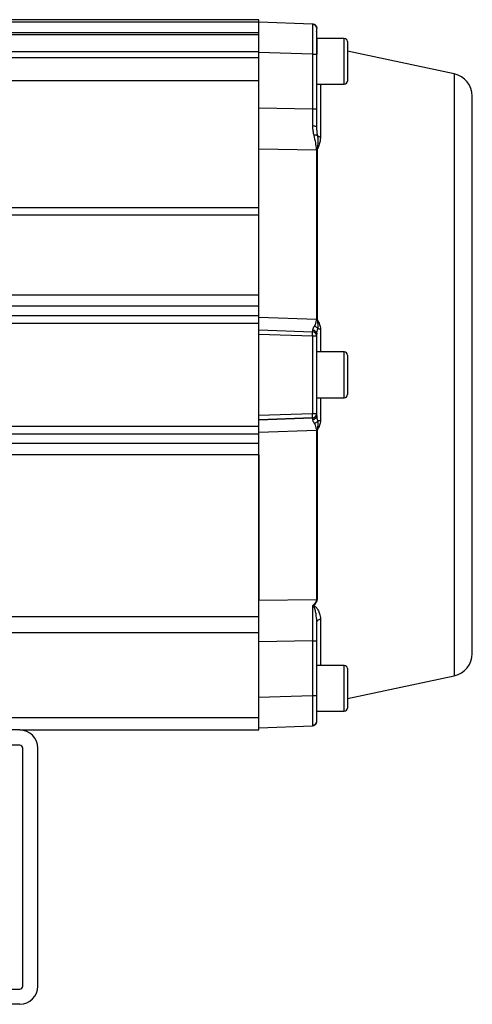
# Model space of a CAD drawing. Header units: millimetres. Extents: x 215 to 4583, y 301 to 4007.
# Tile 6 of 14: x 1970 to 2267, y 2283 to 2929. Entities that reach past the tile are written whole.
import ezdxf

# ---------------------------------------------------------------- set-up
doc = ezdxf.new("R2010")
doc.units = ezdxf.units.MM

msp = doc.modelspace()

# ---------------------------------------------------------------- linework, layer by layer
at = {"color": 7, "linetype": 'Continuous', "lineweight": 25}
for p, q in [((2127.49, 2928.84), (1517.49, 2928.84)), ((1517.49, 2927.38), (2127.49, 2927.38)), ((2127.49, 2927.38), (2127.49, 2928.84)), ((2127.49, 2927.34), (2127.49, 2927.38)), ((2127.49, 2927.34), (2162.6, 2926.12)), ((2127.49, 2907.36), (2127.49, 2927.34)), ((2127.49, 2920.31), (1517.49, 2920.31)), ((2162.6, 2926.12), (2162.61, 2925.73)), ((2165.44, 2923.64), (2165.32, 2923.83)), ((2165.39, 2923.64), (2165.49, 2923.12)), ((2165.49, 2922.8), (2165.49, 2923.12)), ((2127.49, 2918.84), (1517.49, 2918.84)), ((2183.49, 2916.53), (2165.49, 2916.53)), ((2165.49, 2916.53), (2165.49, 2906.21)), ((2185.49, 2914.53), (2185.49, 2888.53)), ((1517.49, 2908.01), (2127.49, 2908.01)), ((2162.6, 2906.13), (2127.49, 2907.36)), ((2127.49, 2903.84), (2127.49, 2907.36)), ((2255.62, 2893.3), (2185.49, 2908.25)), ((2127.49, 2903.84), (1517.49, 2903.84)), ((2127.49, 2888.84), (2127.49, 2903.84)), ((2162.6, 2906.13), (2162.6, 2870.44)), ((2165.39, 2906.13), (2165.49, 2906.13)), ((2165.49, 2870.44), (2165.49, 2906.13)), ((1517.49, 2888.84), (2127.49, 2888.84)), ((2127.49, 2805.32), (2127.49, 2888.84)), ((2165.49, 2886.53), (2183.49, 2886.53)), ((2127.49, 2870.92), (2162.6, 2870.44)), ((2165.5, 2857.56), (2165.45, 2858.47)), ((2165.54, 2857.65), (2165.49, 2858.29)), ((2165.23, 2843.21), (2127.49, 2843.79)), ((2165.19, 2843.71), (2165.23, 2843.21)), ((2165.19, 2843.71), (2165.71, 2843.71)), ((2165.23, 2843.21), (2165.23, 2732.34)), ((2165.71, 2843.71), (2165.75, 2843.17)), ((2165.75, 2843.17), (2165.75, 2732.33)), ((2127.49, 2805.32), (1517.49, 2805.32)), ((2127.49, 2800.51), (2127.49, 2805.32)), ((2127.49, 2800.51), (1517.49, 2800.51)), ((2127.49, 2748.42), (2127.49, 2800.51)), ((1517.49, 2748.42), (2127.49, 2748.42)), ((2127.49, 2740.98), (2127.49, 2748.42)), ((2127.49, 2740.98), (1517.49, 2740.98)), ((2127.49, 2734.57), (2127.49, 2740.98)), ((2127.49, 2734.57), (1517.49, 2734.57)), ((2127.49, 2729.65), (2127.49, 2734.57)), ((2127.49, 2733.61), (2165.23, 2732.34)), ((1517.49, 2729.65), (2127.49, 2729.65)), ((2127.49, 2662.04), (2127.49, 2729.65)), ((2165.23, 2732.34), (2165.2, 2732.07)), ((2165.2, 2732.07), (2165.72, 2731.97)), ((2165.75, 2732.33), (2165.72, 2731.97)), ((2127.49, 2725.35), (2162.6, 2724.12)), ((2162.6, 2721.12), (2127.49, 2722.35)), ((2162.6, 2721.12), (2162.6, 2670.57)), ((2165.49, 2670.57), (2165.49, 2721.12)), ((2183.49, 2710.84), (2165.49, 2710.84)), ((2185.49, 2708.84), (2185.49, 2682.84)), ((2165.49, 2680.84), (2183.49, 2680.84)), ((2127.49, 2669.34), (2162.6, 2670.57)), ((2165.49, 2669.07), (2165.4, 2668.62)), ((2165.49, 2670.57), (2165.49, 2670.57)), ((2165.53, 2668.71), (2165.49, 2669.07)), ((2127.49, 2662.04), (1517.49, 2662.04)), ((2162.6, 2667.57), (2127.49, 2666.35)), ((2127.49, 2666.34), (2162.6, 2667.57)), ((2127.49, 2657.12), (2127.49, 2662.04)), ((2162.6, 2667.57), (2162.6, 2667.57)), ((1517.49, 2657.12), (2127.49, 2657.12)), ((2165.23, 2659.35), (2127.49, 2658.08)), ((2127.49, 2650.71), (2127.49, 2657.12)), ((2165.2, 2659.62), (2165.72, 2659.72)), ((2165.2, 2659.62), (2165.23, 2659.35)), ((2165.23, 2659.35), (2165.23, 2548.48)), ((2165.72, 2659.72), (2165.75, 2659.36)), ((2165.75, 2659.36), (2165.75, 2548.52)), ((2127.49, 2650.71), (1517.49, 2650.71)), ((2127.49, 2643.27), (2127.49, 2650.71)), ((2127.49, 2643.27), (1517.49, 2643.27)), ((2127.49, 2537.37), (2127.49, 2643.27)), ((2127.49, 2643.27), (2127.49, 2547.9)), ((2127.49, 2547.9), (2165.23, 2548.48)), ((2162.6, 2544.24), (2163.43, 2544.27)), ((2163.28, 2543.86), (2162.6, 2544.24)), ((1517.49, 2537.37), (2127.49, 2537.37)), ((2165.49, 2533.4), (2165.57, 2533.72)), ((2127.49, 2526.47), (1517.49, 2526.47)), ((2162.6, 2521.25), (2127.49, 2520.77)), ((2127.49, 2484.33), (2127.49, 2520.77)), ((2162.6, 2521.25), (2162.6, 2485.56)), ((2165.49, 2485.56), (2165.49, 2521.25)), ((2183.49, 2505.16), (2165.49, 2505.16)), ((2185.49, 2503.16), (2185.49, 2477.16)), ((2185.49, 2483.43), (2255.62, 2498.39)), ((2127.49, 2484.33), (2162.6, 2485.56)), ((2127.49, 2471.69), (2127.49, 2484.33)), ((2165.49, 2475.16), (2183.49, 2475.16)), ((2165.49, 2475.16), (2183.49, 2475.16)), ((2127.49, 2470.84), (1517.49, 2470.84)), ((2127.49, 2470.84), (2127.49, 2471.69)), ((2127.49, 2462.84), (2127.49, 2470.84)), ((2165.31, 2467.85), (2165.44, 2468.05)), ((1970.49, 2462.84), (1674.49, 2462.84)), ((1970.49, 2462.84), (2127.49, 2462.84)), ((2127.49, 2464.34), (2162.6, 2465.57)), ((2127.49, 2464.34), (2162.6, 2465.57)), ((2162.6, 2465.57), (2162.6, 2465.57)), ((1970.49, 2452.84), (1674.49, 2452.84)), ((1972.49, 2294.84), (1972.49, 2450.84)), ((1982.49, 2294.84), (1982.49, 2450.84)), ((1674.49, 2292.84), (1970.49, 2292.84)), ((1970.49, 2282.84), (1876.57, 2282.84))]:
    msp.add_line(p, q, dxfattribs=at)
at = {"color": 8, "linetype": 'Continuous', "lineweight": 25}
for p, q in [((2183.49, 2886.53), (2183.49, 2916.53)), ((2255.62, 2893.3), (2255.62, 2695.84)), ((2167.87, 2886.53), (2167.87, 2851.78)), ((2165.93, 2852.77), (2165.54, 2857.65)), ((2162.62, 2725.27), (2162.61, 2724.41)), ((2167.87, 2725.98), (2167.87, 2710.84)), ((2183.49, 2680.84), (2183.49, 2710.84)), ((2255.62, 2695.84), (2255.62, 2498.39)), ((2167.87, 2680.84), (2167.87, 2665.7)), ((2167.87, 2535.58), (2167.87, 2505.16)), ((2183.49, 2475.16), (2183.49, 2505.16))]:
    msp.add_line(p, q, dxfattribs=at)
at = {"color": 7, "linetype": 'Continuous', "lineweight": 25, "flags": 128}
for points in [[(2165.49, 2912.33), (2165.48, 2912.17), (2165.46, 2912.09)], [(2162.6, 2870.44), (2163.17, 2870.44), (2163.71, 2870.44), (2164.21, 2870.44), (2164.65, 2870.44), (2165.01, 2870.44), (2165.27, 2870.44), (2165.44, 2870.44), (2165.49, 2870.44)], [(2165.49, 2721.12), (2165.44, 2721.12), (2165.27, 2721.12), (2165.01, 2721.12), (2164.65, 2721.12), (2164.21, 2721.12), (2163.71, 2721.12), (2163.17, 2721.12), (2162.6, 2721.12)], [(2162.6, 2670.57), (2163.17, 2670.57), (2163.71, 2670.57), (2164.21, 2670.57), (2164.65, 2670.57), (2165.01, 2670.57), (2165.27, 2670.57), (2165.44, 2670.57), (2165.49, 2670.57)]]:
    msp.add_lwpolyline(points, dxfattribs=at)
at = {"color": 8, "linetype": 'Continuous', "lineweight": 25, "flags": 128}
for points in [[(2165.29, 2669.49), (2165.44, 2670), (2165.49, 2670.57)], [(2162.6, 2667.57), (2163.17, 2667.65), (2163.5, 2667.74)]]:
    msp.add_lwpolyline(points, dxfattribs=at)
at = {"color": 7, "linetype": 'Continuous', "lineweight": 25}
for centre, radius, start, end in [((2183.49, 2914.53), 2, 0, 90), ((2183.49, 2888.53), 2, 270, 0), ((2252.49, 2878.63), 15, 0, 77.96504), ((2165.13, 2838.86), 4.35, 81.77262, 88.65629), ((2165.13, 2714.95), 17.39, 87.95403, 89.67064), ((2141.09, 2722.62), 21.56, 356.01287, 3.98713), ((2162.49, 2721.12), 3, 0, 88), ((2183.49, 2708.84), 2, 0, 90), ((2183.49, 2682.84), 2, 270, 0), ((2141.09, 2669.07), 21.56, 356.01293, 3.98707), ((2162.49, 2670.57), 3, 272, 360), ((2162.49, 2670.57), 3, 289.56423, 338.86223), ((2165.13, 2676.74), 17.39, 270.32935, 272.04587), ((2165.13, 2552.83), 4.35, 271.3437, 278.22731), ((2252.49, 2513.06), 15, 282.03496, 0), ((2183.49, 2503.16), 2, 0, 90), ((2183.49, 2477.16), 2, 270, 0), ((2183.49, 2477.16), 2, 270, 0), ((1970.49, 2450.84), 12, 0, 90), ((1970.49, 2450.84), 2, 0, 90), ((1970.49, 2294.84), 12, 270, 0), ((1970.49, 2294.84), 2, 270, 0)]:
    msp.add_arc(centre, radius, start, end, dxfattribs=at)
for points, knots in [([(2162.6, 2926.12), (2162.98, 2926.06), (2163.75, 2925.95), (2164.69, 2925.25), (2165.28, 2924.43), (2165.36, 2923.85), (2165.39, 2923.65)], [0, 0, 0, 0, 0.283201, 0.566402, 0.849604, 1, 1, 1, 1]), ([(2165.3, 2923.83), (2165.17, 2924.09), (2164.91, 2924.63), (2164.24, 2925.24), (2163.45, 2925.64), (2162.89, 2925.71), (2162.61, 2925.75)], [0, 0, 0, 0, 0.255008, 0.513754, 0.76532, 1, 1, 1, 1]), ([(2165.3, 2921.19), (2165.36, 2921.63), (2165.47, 2922.49), (2165.48, 2922.68), (2165.49, 2922.78)], [0, 0, 0, 0, 0.507753, 1, 1, 1, 1]), ([(2165.44, 2905.96), (2165.44, 2906.84), (2165.44, 2908.58), (2165.44, 2911.13), (2165.44, 2913.58), (2165.44, 2915.86), (2165.44, 2917.93), (2165.44, 2919.73), (2165.44, 2921.25), (2165.44, 2921.98), (2165.44, 2922.35)], [0, 0, 0, 0, 0.125078, 0.250093, 0.375057, 0.500035, 0.625016, 0.749989, 0.874994, 1, 1, 1, 1]), ([(2267.49, 2695.84), (2267.49, 2700.23), (2267.49, 2709.11), (2267.49, 2722.52), (2267.49, 2736.1), (2267.49, 2749.72), (2267.49, 2762.52), (2267.49, 2774.41), (2267.49, 2785.36), (2267.49, 2795.98), (2267.49, 2806.22), (2267.49, 2815.98), (2267.49, 2825.2), (2267.49, 2833.8), (2267.49, 2841.73), (2267.49, 2848.93), (2267.49, 2855.38), (2267.49, 2861.04), (2267.49, 2866.21), (2267.49, 2870.7), (2267.49, 2874.33), (2267.49, 2876.83), (2267.49, 2878.36), (2267.49, 2878.54), (2267.49, 2878.63)], [0, 0, 0, 0, 0.04582, 0.092803, 0.140878, 0.189965, 0.239974, 0.282514, 0.325404, 0.368618, 0.41229, 0.456093, 0.5, 0.543906, 0.587708, 0.631382, 0.674595, 0.717484, 0.760026, 0.810034, 0.85912, 0.907196, 0.954179, 1, 1, 1, 1]), ([(2162.6, 2870.44), (2162.6, 2868.52), (2162.6, 2864.7), (2162.6, 2860.99), (2162.6, 2859.13)], [0, 0, 0, 0, 0.500002, 1, 1, 1, 1]), ([(2165.49, 2858.29), (2165.49, 2860.28), (2165.49, 2864.27), (2165.49, 2868.38), (2165.49, 2870.44)], [0, 0, 0, 0, 0.499988, 1, 1, 1, 1]), ([(2162.6, 2859.13), (2162.66, 2858.07), (2162.76, 2855.94), (2163.24, 2853.95), (2163.48, 2852.95)], [0, 0, 0, 0, 0.499507, 1, 1, 1, 1]), ([(2165.49, 2858.29), (2165.45, 2858.39), (2165.37, 2858.61), (2164.7, 2858.89), (2163.73, 2859.09), (2162.97, 2859.12), (2162.6, 2859.13)], [0, 0, 0, 0, 0.240586, 0.500002, 0.759416, 1, 1, 1, 1]), ([(2165.93, 2852.77), (2165.8, 2852.83), (2165.52, 2852.96), (2164.92, 2853.05), (2164.23, 2853.06), (2163.73, 2852.99), (2163.48, 2852.95)], [0, 0, 0, 0, 0.2458689, 0.4999991, 0.7541297, 1, 1, 1, 1]), ([(2163.48, 2852.95), (2163.85, 2851.31), (2164.4, 2848.85), (2164.82, 2846.04), (2165.01, 2844.81), (2165.09, 2844.3), (2165.1, 2844.26), (2165.12, 2844.11), (2165.15, 2843.93), (2165.18, 2843.78), (2165.18, 2843.73), (2165.19, 2843.71), (2165.19, 2843.71)], [0, 0, 0, 0, 0.503419, 0.752528, 0.928118, 0.928614, 0.932391, 0.942772, 0.981855, 0.994533, 0.998168, 1, 1, 1, 1]), ([(2165.93, 2852.77), (2166, 2852.01), (2166.15, 2850.5), (2166.1, 2848.43), (2166, 2846.59), (2165.85, 2845.06), (2165.75, 2844.12), (2165.71, 2843.71)], [0, 0, 0, 0, 0.24201, 0.476828, 0.672732, 0.854805, 1, 1, 1, 1]), ([(2167.87, 2851.78), (2167.8, 2850.87), (2167.68, 2849.05), (2166.82, 2846.38), (2166.08, 2844.61), (2165.71, 2843.71)], [0, 0, 0, 0, 0.329147, 0.659619, 1, 1, 1, 1]), ([(2163.83, 2727.78), (2163.67, 2727.54), (2163.46, 2727.22), (2163.19, 2726.78), (2162.8, 2726.12), (2162.7, 2725.64), (2162.62, 2725.27)], [0, 0, 0, 0, 0.248974, 0.335614, 0.497001, 1, 1, 1, 1]), ([(2165.2, 2732.07), (2165.2, 2732.07), (2165.2, 2732.06), (2165.19, 2732.03), (2165.17, 2731.92), (2165.01, 2731.15), (2164.74, 2730.04), (2164.44, 2729.03), (2164.24, 2728.54), (2164.08, 2728.2), (2163.93, 2727.94), (2163.83, 2727.78)], [0, 0, 0, 0, 0.000648, 0.005358, 0.018083, 0.065571, 0.492236, 0.733626, 0.779216, 0.862749, 1, 1, 1, 1]), ([(2166.09, 2726.14), (2165.97, 2726.31), (2165.7, 2726.65), (2165.15, 2727.12), (2164.51, 2727.51), (2164.06, 2727.69), (2163.83, 2727.78)], [0, 0, 0, 0, 0.2461541, 0.5, 0.7538459, 1, 1, 1, 1]), ([(2165.49, 2722.62), (2165.54, 2723.17), (2165.63, 2724.28), (2165.94, 2725.52), (2166.09, 2726.14)], [0, 0, 0, 0, 0.504634, 1, 1, 1, 1]), ([(2165.72, 2731.97), (2166.33, 2730.97), (2167.46, 2729.11), (2167.74, 2726.97), (2167.87, 2725.98)], [0, 0, 0, 0, 0.539626, 1, 1, 1, 1]), ([(2165.72, 2731.97), (2165.78, 2731.54), (2165.91, 2730.65), (2166.07, 2729.29), (2166.2, 2727.79), (2166.13, 2726.73), (2166.09, 2726.14)], [0, 0, 0, 0, 0.218951, 0.446686, 0.695462, 1, 1, 1, 1]), ([(2162.62, 2725.27), (2162.99, 2725.22), (2163.75, 2725.12), (2164.71, 2724.5), (2165.37, 2723.62), (2165.45, 2722.94), (2165.49, 2722.62)], [0, 0, 0, 0, 0.240674, 0.499998, 0.759322, 1, 1, 1, 1]), ([(2165.44, 2721.75), (2165.44, 2721.87), (2165.44, 2722.12), (2165.45, 2722.77), (2165.45, 2723.1)], [0, 0, 0, 0, 0.500027, 1, 1, 1, 1]), ([(2267.49, 2513.06), (2267.49, 2513.06), (2267.49, 2512.9), (2267.49, 2513.45), (2267.49, 2514.82), (2267.49, 2517.37), (2267.49, 2520.98), (2267.49, 2525.48), (2267.49, 2530.65), (2267.49, 2536.31), (2267.49, 2542.76), (2267.49, 2549.96), (2267.49, 2557.89), (2267.49, 2566.49), (2267.49, 2575.71), (2267.49, 2585.47), (2267.49, 2595.71), (2267.49, 2606.33), (2267.49, 2617.27), (2267.49, 2629.17), (2267.49, 2641.97), (2267.49, 2655.59), (2267.49, 2669.16), (2267.49, 2682.58), (2267.49, 2691.46), (2267.49, 2695.84)], [0, 0, 0, 0, 0.000003, 0.045823, 0.092805, 0.14088, 0.189967, 0.239976, 0.282516, 0.325406, 0.368619, 0.412291, 0.456094, 0.500001, 0.543907, 0.58771, 0.631383, 0.674595, 0.717485, 0.760027, 0.810034, 0.859121, 0.907196, 0.954179, 1, 1, 1, 1]), ([(2165.49, 2669.07), (2165.49, 2669.53), (2165.49, 2670.22), (2165.49, 2670.35), (2165.49, 2670.39)], [0, 0, 0, 0, 0.652149, 1, 1, 1, 1]), ([(2162.6, 2667.57), (2162.6, 2667.52), (2162.62, 2667.42), (2162.62, 2666.75), (2162.62, 2666.42)], [0, 0, 0, 0, 0.4986954, 1, 1, 1, 1]), ([(2162.62, 2666.42), (2162.69, 2666.08), (2162.78, 2665.62), (2163.14, 2665), (2163.42, 2664.52), (2163.66, 2664.17), (2163.83, 2663.91)], [0, 0, 0, 0, 0.4682, 0.628234, 0.722505, 1, 1, 1, 1]), ([(2166.09, 2665.55), (2165.97, 2665.38), (2165.7, 2665.04), (2165.15, 2664.57), (2164.51, 2664.18), (2164.06, 2664), (2163.83, 2663.91)], [0, 0, 0, 0, 0.246154, 0.5, 0.753846, 1, 1, 1, 1]), ([(2163.83, 2663.91), (2164.02, 2663.59), (2164.21, 2663.26), (2164.46, 2662.57), (2164.64, 2662), (2164.92, 2660.93), (2165.09, 2660.14), (2165.2, 2659.62)], [0, 0, 0, 0, 0.266008, 0.280907, 0.505992, 0.672582, 1, 1, 1, 1]), ([(2167.87, 2665.7), (2167.74, 2664.72), (2167.46, 2662.58), (2166.33, 2660.72), (2165.72, 2659.72)], [0, 0, 0, 0, 0.460646, 1, 1, 1, 1]), ([(2166.09, 2665.55), (2166.13, 2664.97), (2166.2, 2663.91), (2166.07, 2662.41), (2165.91, 2661.05), (2165.78, 2660.16), (2165.72, 2659.72)], [0, 0, 0, 0, 0.303265, 0.550149, 0.779562, 1, 1, 1, 1]), ([(2127.49, 2520.77), (2127.49, 2522.18), (2127.49, 2525.02), (2127.49, 2530.05), (2127.49, 2535.82), (2127.49, 2541.05), (2127.49, 2545.06), (2127.49, 2546.95), (2127.49, 2547.9)], [0, 0, 0, 0, 0.1419808, 0.2856419, 0.513059, 0.747073, 0.8729602, 1, 1, 1, 1]), ([(2165.23, 2548.48), (2165.19, 2548.1), (2165.1, 2547.35), (2164.29, 2545.85), (2163.28, 2544.89), (2162.6, 2544.24)], [0, 0, 0, 0, 0.248808, 0.495946, 1, 1, 1, 1]), ([(2165.75, 2548.52), (2165.51, 2547.84), (2165.01, 2546.36), (2163.98, 2545), (2163.43, 2544.27)], [0, 0, 0, 0, 0.464395, 1, 1, 1, 1]), ([(2162.6, 2544.24), (2162.6, 2542.53), (2162.6, 2539.08), (2162.6, 2533.36), (2162.6, 2527.38), (2162.6, 2523.3), (2162.6, 2521.25)], [0, 0, 0, 0, 0.24942, 0.499903, 0.749756, 1, 1, 1, 1]), ([(2163.28, 2543.86), (2163.29, 2543.9), (2163.32, 2543.99), (2163.36, 2544.07), (2163.37, 2544.11)], [0, 0, 0, 0, 0.503783, 1, 1, 1, 1]), ([(2163.37, 2544.11), (2163.38, 2544.14), (2163.4, 2544.19), (2163.42, 2544.24), (2163.43, 2544.27)], [0, 0, 0, 0, 0.503892, 1, 1, 1, 1]), ([(2163.43, 2544.27), (2163.58, 2544.24), (2163.9, 2544.17), (2164.43, 2543.85), (2165.01, 2543.29), (2165.64, 2542.48), (2166.23, 2541.52), (2166.8, 2540.39), (2167.32, 2539.05), (2167.76, 2537.43), (2167.83, 2536.23), (2167.87, 2535.58)], [0, 0, 0, 0, 0.0349062, 0.0731341, 0.1586763, 0.2556488, 0.36439, 0.4882953, 0.6317773, 0.8000923, 1, 1, 1, 1]), ([(2165.49, 2533.4), (2165.49, 2533.41), (2165.49, 2533.44), (2165.49, 2533.55), (2165.49, 2533.74), (2165.49, 2533.92), (2165.48, 2534.01), (2165.48, 2534.03)], [0, 0, 0, 0, 0.017281, 0.1583707, 0.5546658, 0.9142648, 1, 1, 1, 1]), ([(2165.49, 2521.25), (2165.49, 2523.31), (2165.49, 2527.42), (2165.49, 2531.41), (2165.49, 2533.4)], [0, 0, 0, 0, 0.500492, 1, 1, 1, 1]), ([(2162.6, 2485.56), (2162.6, 2484.22), (2162.62, 2481.6), (2162.63, 2477.83), (2162.64, 2474.37), (2162.64, 2471.34), (2162.64, 2468.83), (2162.63, 2467), (2162.62, 2465.8), (2162.6, 2465.65), (2162.6, 2465.57)], [0, 0, 0, 0, 0.127769, 0.250029, 0.375827, 0.5, 0.624175, 0.749971, 0.872232, 1, 1, 1, 1]), ([(2165.49, 2468.57), (2165.49, 2468.63), (2165.49, 2468.76), (2165.49, 2469.77), (2165.49, 2471.34), (2165.49, 2473.47), (2165.49, 2476.06), (2165.49, 2479.01), (2165.49, 2482.22), (2165.49, 2484.45), (2165.49, 2485.56)], [0, 0, 0, 0, 0.125054, 0.2500574, 0.375037, 0.5000103, 0.6249851, 0.7499629, 0.8749545, 1, 1, 1, 1]), ([(2162.6, 2465.57), (2162.98, 2465.63), (2163.74, 2465.74), (2164.7, 2466.44), (2165.36, 2467.41), (2165.45, 2468.18), (2165.49, 2468.57)], [0, 0, 0, 0, 0.249999, 0.5, 0.75, 1, 1, 1, 1]), ([(2162.61, 2465.94), (2162.89, 2465.97), (2163.45, 2466.04), (2164.24, 2466.45), (2164.91, 2467.05), (2165.17, 2467.59), (2165.3, 2467.86)], [0, 0, 0, 0, 0.23468, 0.486245, 0.744992, 1, 1, 1, 1])]:
    msp.add_open_spline(points, degree=3, knots=knots, dxfattribs=at)
at = {"color": 8, "linetype": 'Continuous', "lineweight": 25}
for points, knots in [([(2162.61, 2925.73), (2162.61, 2925.73), (2162.62, 2925.6), (2162.63, 2924.64), (2162.64, 2922.87), (2162.64, 2920.35), (2162.64, 2917.32), (2162.63, 2913.86), (2162.62, 2910.09), (2162.6, 2907.47), (2162.6, 2906.13)], [0, 0, 0, 0, 0.005467, 0.144866, 0.288304, 0.429889, 0.571475, 0.714912, 0.854312, 1, 1, 1, 1]), ([(2162.6, 2906.13), (2162.98, 2906.13), (2163.75, 2906.13), (2164.69, 2906.13), (2165.29, 2906.13), (2165.37, 2906.13), (2165.39, 2906.13)], [0, 0, 0, 0, 0.28137, 0.562741, 0.844111, 1, 1, 1, 1]), ([(2165.4, 2668.62), (2165.37, 2668.45), (2165.29, 2667.93), (2164.7, 2667.2), (2163.75, 2666.57), (2162.99, 2666.47), (2162.62, 2666.42)], [0, 0, 0, 0, 0.1427493, 0.4355173, 0.7282854, 1, 1, 1, 1]), ([(2166.09, 2665.55), (2165.93, 2666.22), (2165.65, 2667.34), (2165.56, 2668.32), (2165.53, 2668.71)], [0, 0, 0, 0, 0.602653, 1, 1, 1, 1]), ([(2165.48, 2534.03), (2165.36, 2535.69), (2165.16, 2538.31), (2164.49, 2541.21), (2164.03, 2542.71), (2163.71, 2543.39), (2163.5, 2543.71), (2163.34, 2543.81), (2163.28, 2543.86)], [0, 0, 0, 0, 0.4734204, 0.7491615, 0.8842783, 0.9477441, 0.9788739, 1, 1, 1, 1]), ([(2165.64, 2534.06), (2165.65, 2534.09), (2165.71, 2534.37), (2166.14, 2534.82), (2166.88, 2535.35), (2167.54, 2535.5), (2167.87, 2535.58)], [0, 0, 0, 0, 0.034607, 0.356404, 0.678202, 1, 1, 1, 1])]:
    msp.add_open_spline(points, degree=3, knots=knots, dxfattribs=at)
at = {"color": 7, "linetype": 'Continuous', "lineweight": 25}
for points in [[(2167.87, 2851.78), (2167.67, 2851.82), (2167.28, 2851.9), (2166.75, 2852.12), (2166.28, 2852.41), (2166.05, 2852.65), (2165.93, 2852.77)], [(2166.09, 2726.14), (2166.34, 2726.1), (2166.83, 2726.03), (2167.52, 2726), (2167.87, 2725.98)], [(2167.87, 2665.7), (2167.52, 2665.69), (2166.83, 2665.66), (2166.34, 2665.58), (2166.09, 2665.55)], [(2162.6, 2521.25), (2162.98, 2521.25), (2163.74, 2521.25), (2164.7, 2521.25), (2165.36, 2521.25), (2165.45, 2521.25), (2165.49, 2521.25)], [(2162.6, 2485.56), (2162.98, 2485.56), (2163.74, 2485.56), (2164.7, 2485.56), (2165.36, 2485.56), (2165.45, 2485.56), (2165.49, 2485.56)], [(2162.6, 2465.57), (2162.98, 2465.63), (2163.74, 2465.74), (2164.7, 2466.44), (2165.36, 2467.42), (2165.45, 2468.18), (2165.49, 2468.57)]]:
    msp.add_open_spline(points, degree=3, dxfattribs=at)

doc.saveas('drawing.dxf')
